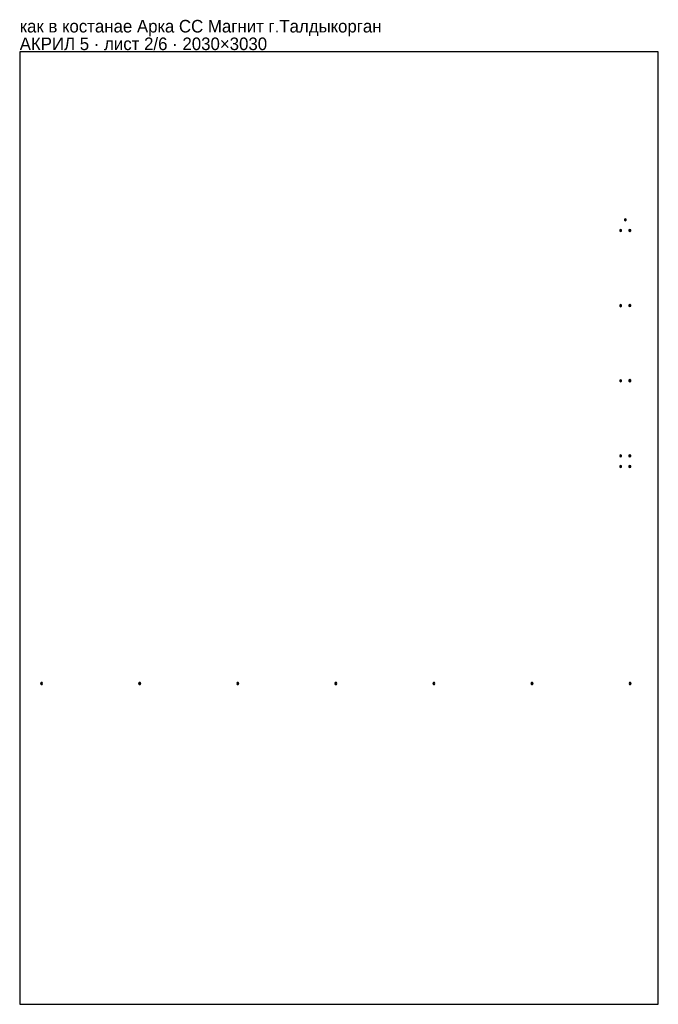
# Model space of a CAD drawing. Header units: millimetres. Extents: x 0 to 2030, y 0 to 3132.
import ezdxf

# ---------------------------------------------------------------- set-up
doc = ezdxf.new("R2010")
doc.units = ezdxf.units.MM
doc.layers.add('INFO', color=7, linetype='Continuous')

msp = doc.modelspace()

# ---------------------------------------------------------------- linework, layer by layer
for points in [[(0, 0), (2030, 0), (2030, 3030), (0, 3030)], [(1924.9998, 2491.884968), (1927.8998, 2493.559284), (1927.8998, 2496.907916), (1924.9998, 2498.582232), (1922.0998, 2496.907916), (1922.0998, 2493.559284)], [(1910.4998, 2457.800968), (1913.3998, 2459.475284), (1913.3998, 2462.823916), (1910.4998, 2464.498232), (1907.5998, 2462.823916), (1907.5998, 2459.475284)], [(1939.4648, 2458.079968), (1942.3648, 2459.754284), (1942.3648, 2463.102916), (1939.4648, 2464.777232), (1936.5648, 2463.102916), (1936.5648, 2459.754284)], [(1910.4998, 2218.866968), (1913.3998, 2220.541284), (1913.3998, 2223.889916), (1910.4998, 2225.564232), (1907.5998, 2223.889916), (1907.5998, 2220.541284)], [(1939.4648, 2219.126968), (1942.3648, 2220.801284), (1942.3648, 2224.149916), (1939.4648, 2225.824232), (1936.5648, 2224.149916), (1936.5648, 2220.801284)], [(1910.4998, 1979.933968), (1913.3998, 1981.608284), (1913.3998, 1984.956916), (1910.4998, 1986.631232), (1907.5998, 1984.956916), (1907.5998, 1981.608284)], [(1939.4648, 1980.174968), (1942.3648, 1981.849284), (1942.3648, 1985.197916), (1939.4648, 1986.872232), (1936.5648, 1985.197916), (1936.5648, 1981.849284)], [(1910.4998, 1741.000968), (1913.3998, 1742.675284), (1913.3998, 1746.023916), (1910.4998, 1747.698232), (1907.5998, 1746.023916), (1907.5998, 1742.675284)], [(1939.4648, 1741.222968), (1942.3648, 1742.897284), (1942.3648, 1746.245916), (1939.4648, 1747.920232), (1936.5648, 1746.245916), (1936.5648, 1742.897284)], [(1910.4828, 1707.150968), (1913.3828, 1708.825284), (1913.3828, 1712.173916), (1910.4828, 1713.848232), (1907.5828, 1712.173916), (1907.5828, 1708.825284)], [(1939.4828, 1707.150968), (1942.3828, 1708.825284), (1942.3828, 1712.173916), (1939.4828, 1713.848232), (1936.5828, 1712.173916), (1936.5828, 1708.825284)], [(66.250935, 1020.500156), (67.925251, 1017.600156), (71.273882, 1017.600156), (72.948198, 1020.500156), (71.273882, 1023.400156), (67.925251, 1023.400156)], [(378.050935, 1020.500156), (379.725251, 1017.600156), (383.073882, 1017.600156), (384.748198, 1020.500156), (383.073882, 1023.400156), (379.725251, 1023.400156)], [(689.850935, 1020.500156), (691.525251, 1017.600156), (694.873882, 1017.600156), (696.548198, 1020.500156), (694.873882, 1023.400156), (691.525251, 1023.400156)], [(1001.650935, 1020.500156), (1003.325251, 1017.600156), (1006.673882, 1017.600156), (1008.348198, 1020.500156), (1006.673882, 1023.400156), (1003.325251, 1023.400156)], [(1313.450935, 1020.500156), (1315.125251, 1017.600156), (1318.473882, 1017.600156), (1320.148198, 1020.500156), (1318.473882, 1023.400156), (1315.125251, 1023.400156)], [(1625.250935, 1020.500156), (1626.925251, 1017.600156), (1630.273882, 1017.600156), (1631.948198, 1020.500156), (1630.273882, 1023.400156), (1626.925251, 1023.400156)], [(1937.050935, 1020.500156), (1938.725251, 1017.600156), (1942.073882, 1017.600156), (1943.748198, 1020.500156), (1942.073882, 1023.400156), (1938.725251, 1023.400156)]]:
    msp.add_lwpolyline(points, close=True)
for centre in [(1924.9998, 2495.2336), (1910.4998, 2461.1496), (1939.4648, 2461.4286), (1910.4998, 2222.2156), (1939.4648, 2222.4756), (1910.4998, 1983.2826), (1939.4648, 1983.5236), (1910.4998, 1744.3496), (1939.4648, 1744.5716), (1910.4828, 1710.4996), (1939.4828, 1710.4996), (69.599566, 1020.500156), (381.399566, 1020.500156), (693.199566, 1020.500156), (1004.999566, 1020.500156), (1316.799566, 1020.500156), (1628.599566, 1020.500156), (1940.399566, 1020.500156)]:
    msp.add_circle(centre, 1.6)

# ---------------------------------------------------------------- texts
at = {"layer": 'INFO'}
for s, p in [('как в костанае Арка СС Магнит г.Талдыкорган', (0, 3091)), ('АКРИЛ 5 · лист 2/6 · 2030×3030', (0, 3035))]:
    msp.add_text(s, height=40, dxfattribs=at).set_placement(p)

doc.saveas('drawing.dxf')
